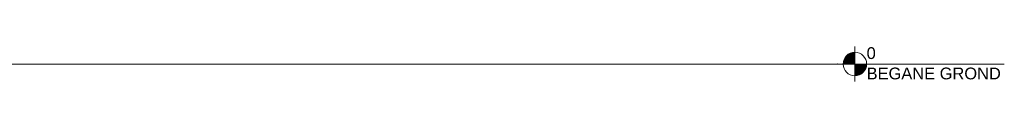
# Model space of a CAD drawing. Extents: x -329828 to 339781, y -55429 to 69176.
# Tile 126 of 140: x 112029 to 128768, y 24145 to 24745. Entities that reach past the tile are written whole.
import ezdxf

# ---------------------------------------------------------------- set-up
doc = ezdxf.new("R2010")
doc.units = 0
doc.header["$LTSCALE"] = 50
doc.linetypes.add('B0204', pattern=[1300, 1000, -100, 100, -100])
doc.layers.get('0').update_dxf_attribs({"linetype": 'CONTINUOUS'})
doc.layers.add('0 2D arcering', color=7, linetype='CONTINUOUS')
doc.styles.add('GENERATED_STYLE_1', font='ARIAL.TTF')

# ---------------------------------------------------------------- blocks, each defined once
blk = doc.blocks.new('A DOORSNEDE A-A_STORY_MARKER', base_point=(108551, 1635))
at = {"layer": '0 2D arcering', "linetype": 'Continuous', "lineweight": 0}
for points in [[(99806, 1635), (99606, 1635, -0.414214), (99806, 1835)], [(99806, 1635), (100006, 1635, -0.414214), (99806, 1435)]]:
    blk.add_hatch(color=2, dxfattribs=at).paths.add_polyline_path(points, flags=0)
at = {"color": 2, "linetype": 'Continuous', "lineweight": 0}
for p, q in [((99806, 1935), (99806, 1335)), ((99606, 1635), (99506, 1635)), ((99606, 1635), (100006, 1635)), ((102346, 1635), (100006, 1635))]:
    blk.add_line(p, q, dxfattribs=at)
at = {"color": 9, "linetype": 'B0204', "lineweight": 0}
blk.add_line((68885, 1635), (99506, 1635), dxfattribs=at)
at = {"color": 2, "linetype": 'Continuous', "lineweight": 0}
blk.add_circle((99806, 1635), 200, dxfattribs=at)
blk.add_point((99506, 1635), dxfattribs=at)
blk.add_point((99506, 1635), dxfattribs=at)
at = {"color": 2, "lineweight": 0, "char_height": 200, "attachment_point": 1, "style": 'GENERATED_STYLE_1'}
for s, insert in [('{0}', (100006, 1920)), ('{BEGANE GROND}', (100006, 1574))]:
    blk.add_mtext(s, dxfattribs=dict(at, insert=insert))

msp = doc.modelspace()

# ---------------------------------------------------------------- block references
at = {"linetype": 'Continuous', "lineweight": 0}
msp.add_blockref('A DOORSNEDE A-A_STORY_MARKER', (134972.5, 24444.6), dxfattribs=at)

doc.saveas('drawing.dxf')
